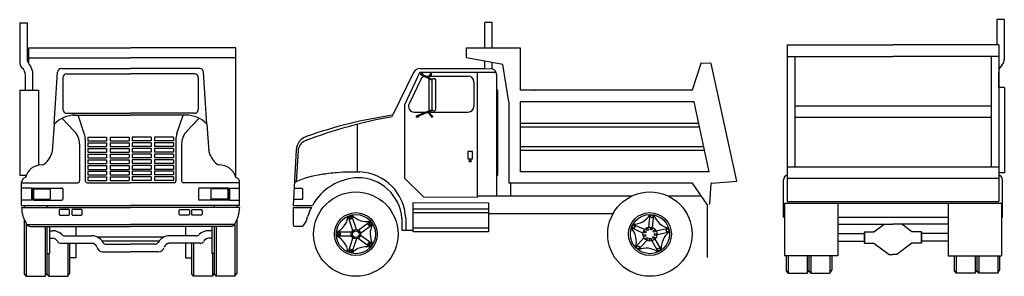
# Model space of a CAD drawing. Extents: x 5528.6 to 5540.6, y 5228.7 to 5231.8.
import ezdxf

# ---------------------------------------------------------------- set-up
doc = ezdxf.new("R2010")
doc.units = 0
doc.header["$MEASUREMENT"] = 0
doc.layers.get('0').update_dxf_attribs({"linetype": 'CONTINUOUS'})

# ---------------------------------------------------------------- blocks, each defined once
blk = doc.blocks.new('LATCH')
for p, q in [((2.49, 24.17), (2.49, 20.17)), ((5.02, 24.17), (2.49, 24.17)), ((5.02, 20.17), (5.02, 24.17)), ((2.49, 20.17), (5.02, 20.17))]:
    blk.add_line(p, q)
blk.add_circle((3.81, 19.08), 0.545)
blk = doc.blocks.new('CAMION3')
for p, q in [((-0.359, 2.778), (-0.359, 3.085)), ((-0.267, 3.085), (-0.359, 3.085)), ((-0.267, 2.778), (-0.267, 3.085)), ((-0.58, 2.776), (0.071, 2.776)), ((-0.58, 2.655), (-0.58, 2.776)), ((0.071, 2.776), (0.071, 2.261)), ((-0.14, 2.573), (-0.58, 2.655)), ((-1.143, 2.525), (-0.359, 2.525)), ((-0.359, 2.527), (-0.359, 2.616)), ((-0.359, 2.525), (-0.267, 2.523)), ((-0.267, 2.525), (-0.267, 2.599)), ((-0.067, 2.123), (-0.14, 2.573)), ((2.267, 2.588), (2.163, 2.265)), ((2.395, 2.587), (2.273, 2.592)), ((2.705, 1.156), (2.395, 2.587)), ((-1.223, 2.479), (-1.476, 1.964)), ((-1.147, 2.48), (-1.333, 2.086)), ((-1.136, 2.394), (-1.278, 2.096)), ((-1.147, 2.48), (-0.22, 2.48)), ((-1.135, 2.449), (-1.135, 2.461)), ((-1.109, 2.461), (-1.135, 2.461)), ((-1.002, 2.383), (-1.135, 2.449)), ((-1.109, 2.449), (-1.135, 2.449)), ((-1.109, 2.449), (-1.109, 2.461)), ((-0.997, 2.393), (-1.109, 2.449)), ((-1.074, 2.434), (-1.04, 2.434)), ((-1.053, 2.421), (-1.023, 2.449)), ((-1.042, 2.416), (-1.006, 2.449)), ((-1.037, 2.419), (-1.037, 2.414)), ((-1.037, 2.401), (-1.037, 2.009)), ((-1.006, 2.461), (-1.023, 2.461)), ((-1.023, 2.449), (-1.023, 2.461)), ((-1.006, 2.449), (-1.023, 2.449)), ((-1.021, 2.434), (-0.56, 2.434)), ((-1.006, 2.449), (-1.006, 2.461)), ((-0.979, 2.402), (-0.968, 2.402)), ((-0.447, 0.964), (-0.447, 2.48)), ((-0.216, 2.457), (-0.216, 2.262)), ((-1.002, 2.379), (-1.002, 2.035)), ((-0.956, 2.391), (-0.956, 2.023)), ((-0.491, 2.365), (-0.491, 2.066)), ((-0.216, 2.262), (-0.216, 1.228)), ((2.157, 2.261), (0.071, 2.261)), ((-1.333, 2.086), (-1.333, 1.195)), ((-0.067, 2.123), (-0.067, 1.134)), ((0.071, 2.123), (0.071, 1.271)), ((0.245, 2.123), (0.071, 2.123)), ((2.187, 2.123), (0.245, 2.123)), ((2.371, 1.271), (2.187, 2.123)), ((-1.216, 1.997), (-1.066, 1.997)), ((-1, 2.025), (-1.193, 1.945)), ((-1.193, 1.945), (-1.193, 1.933)), ((-1.163, 1.945), (-1.193, 1.945)), ((-1.163, 1.933), (-1.193, 1.933)), ((-0.992, 2.016), (-1.163, 1.945)), ((-1.163, 1.945), (-1.163, 1.933)), ((-1.051, 1.991), (-1.009, 1.945)), ((-1.04, 1.996), (-0.993, 1.945)), ((-1.036, 1.997), (-0.56, 1.997)), ((-1.009, 1.945), (-1.009, 1.933)), ((-0.993, 1.945), (-1.009, 1.945)), ((-0.993, 1.933), (-1.009, 1.933)), ((-0.993, 1.945), (-0.993, 1.933)), ((-0.979, 2.012), (-0.968, 2.012)), ((-1.906, 1.27), (-1.906, 1.85)), ((0.071, 1.862), (2.244, 1.862)), ((0.071, 1.816), (2.253, 1.816)), ((0.071, 1.578), (2.305, 1.578)), ((-2.65, 1.537), (-2.688, 0.861)), ((-2.627, 1.525), (-2.649, 1.149)), ((0.071, 1.532), (2.315, 1.532)), ((-2.321, 1.24), (-2.342, 1.237)), ((-2.3, 1.243), (-2.321, 1.24)), ((-2.278, 1.246), (-2.3, 1.243)), ((-2.255, 1.249), (-2.278, 1.246)), ((-2.231, 1.252), (-2.255, 1.249)), ((-2.206, 1.255), (-2.231, 1.252)), ((-2.179, 1.257), (-2.206, 1.255)), ((-2.151, 1.26), (-2.179, 1.257)), ((-2.119, 1.262), (-2.151, 1.26)), ((-2.083, 1.265), (-2.119, 1.262)), ((-2.041, 1.266), (-2.083, 1.265)), ((-1.994, 1.268), (-2.041, 1.266)), ((-1.939, 1.268), (-1.994, 1.268)), ((-1.876, 1.268), (-1.939, 1.268)), ((-0.216, 1.228), (-0.216, 0.975)), ((2.371, 1.271), (0.071, 1.271)), ((-1.104, 0.965), (-1.333, 1.195)), ((2.166, 1.134), (-0.067, 1.134)), ((-0.044, 1.134), (-0.044, 0.975)), ((2.345, 0.874), (2.166, 1.134)), ((2.377, 0.88), (2.395, 1.127)), ((2.4, 1.132), (2.705, 1.156)), ((-1.104, 0.965), (-0.447, 0.964)), ((-0.05, 0.975), (-0.447, 0.975)), ((1.425, 0.975), (-0.067, 0.975)), ((2.276, 0.975), (1.875, 0.975)), ((-2.688, 0.861), (-2.454, 0.861)), ((-1.229, 0.541), (-1.229, 0.896)), ((-1.229, 0.896), (-0.311, 0.895)), ((-0.311, 0.895), (-0.311, 0.541)), ((2.345, 0.874), (2.345, 0.228)), ((-2.688, 0.838), (-2.688, 0.631)), ((-2.688, 0.838), (-2.466, 0.838)), ((-1.963, 0.556), (-2.02, 0.731)), ((-2.002, 0.69), (-2.016, 0.733)), ((-1.967, 0.702), (-1.981, 0.745)), ((-1.919, 0.571), (-1.977, 0.746)), ((-0.311, 0.817), (-1.229, 0.817)), ((-0.311, 0.771), (-1.229, 0.771)), ((-0.311, 0.765), (1.201, 0.763)), ((1.636, 0.598), (1.652, 0.751)), ((1.682, 0.594), (1.698, 0.746)), ((-2.665, 0.608), (-2.58, 0.608)), ((-1.967, 0.702), (-2.002, 0.69)), ((-1.896, 0.563), (-1.747, 0.672)), ((-1.869, 0.526), (-1.72, 0.634)), ((-1.781, 0.641), (-1.744, 0.668)), ((-1.759, 0.612), (-1.781, 0.641)), ((-1.759, 0.612), (-1.722, 0.638)), ((-1.365, 0.706), (-1.365, 0.56)), ((-1.319, 0.706), (-1.319, 0.56)), ((1.584, 0.568), (1.443, 0.631)), ((-1.977, 0.536), (-2.162, 0.536)), ((-2.117, 0.531), (-2.162, 0.531)), ((-2.117, 0.495), (-2.162, 0.495)), ((-1.977, 0.49), (-2.162, 0.49)), ((-2.117, 0.531), (-2.117, 0.495)), ((-1.869, 0.501), (-1.719, 0.393)), ((-1.365, 0.56), (-1.23, 0.559)), ((-0.311, 0.587), (-1.229, 0.587)), ((-0.311, 0.541), (-1.229, 0.541)), ((1.565, 0.526), (1.424, 0.589)), ((1.726, 0.553), (1.877, 0.585)), ((1.736, 0.508), (1.886, 0.54)), ((-1.963, 0.47), (-2.019, 0.295)), ((-1.919, 0.456), (-1.976, 0.281)), ((-1.896, 0.464), (-1.746, 0.356)), ((-1.78, 0.386), (-1.758, 0.416)), ((-1.78, 0.386), (-1.743, 0.36)), ((-1.758, 0.416), (-1.722, 0.389)), ((1.577, 0.467), (1.474, 0.353)), ((1.611, 0.436), (1.508, 0.322)), ((1.671, 0.43), (1.748, 0.297)), ((1.711, 0.453), (1.788, 0.32)), ((-2.001, 0.336), (-2.015, 0.293)), ((-2.001, 0.336), (-1.966, 0.325)), ((-1.966, 0.325), (-1.98, 0.282))]:
    blk.add_line(p, q)
for points in [[(-0.216, 1.23), (-0.198, 1.23), (-0.198, 2.263)], [(-0.198, 2.263), (-0.216, 2.263)]]:
    blk.add_lwpolyline(points)
blk.add_lwpolyline([(-2.674, 1.07), (-2.584, 1.07, -0.414214), (-2.572, 1.059), (-2.572, 0.943, -0.414214), (-2.584, 0.932), (-2.682, 0.932)], format="xyb")
for centre, radius in [((-1.925, 0.513), 0.513), ((1.65, 0.513), 0.513), ((-1.925, 0.513), 0.261), ((-1.925, 0.513), 0.238), ((-1.992, 0.72), 0.0114), ((1.65, 0.513), 0.261), ((1.65, 0.513), 0.238), ((1.673, 0.73), 0.0171), ((-1.749, 0.642), 0.0114), ((1.451, 0.602), 0.0171), ((1.65, 0.513), 0.0861), ((-2.142, 0.513), 0.0114), ((-1.925, 0.513), 0.0574), ((-1.925, 0.513), 0.0402), ((1.589, 0.496), 0.0115), ((1.592, 0.539), 0.0115), ((1.622, 0.57), 0.0115), ((1.665, 0.575), 0.0115), ((1.695, 0.47), 0.0115), ((1.701, 0.55), 0.0115), ((1.713, 0.509), 0.0115), ((1.863, 0.558), 0.0171), ((-1.748, 0.386), 0.0114), ((1.504, 0.352), 0.0171), ((1.615, 0.461), 0.0115), ((1.656, 0.451), 0.0115), ((-1.992, 0.306), 0.0114), ((1.759, 0.325), 0.0171)]:
    blk.add_circle(centre, radius)
for centre, radius, start, end in [((-1.143, 2.434), 0.0918, 90, 150.6643), ((-0.285, 2.457), 0.0689, 360, 75.2802), ((2.273, 2.586), 0.00574, 87.9867, 162.0884), ((-1.074, 2.365), 0.0689, 108.7586, 154.6047), ((-1.074, 2.365), 0.0689, 90, 92.969), ((-0.979, 2.379), 0.023, 90, 180), ((-0.968, 2.391), 0.0115, 360, 90), ((-0.56, 2.365), 0.0689, 360, 90), ((0.245, 2.267), 0.00574, 213.9732, 270), ((2.157, 2.267), 0.00574, 270, 342.0884), ((-1.216, 2.066), 0.0689, 154.6047, 270), ((-0.56, 2.066), 0.0689, 270, 360), ((-0.508, -3.606), 5.631, 99.9558, 111.1469), ((-0.647, -3.657), 5.677, 98.4888, 109.3417), ((-1.487, 1.97), 0.0115, 278.4888, 333.773), ((-0.979, 2.035), 0.023, 180, 270), ((-0.968, 2.023), 0.0115, 270, 360), ((-2.466, 1.527), 0.184, 109.3417, 176.7747), ((-2.49, 1.518), 0.138, 111.1469, 176.7747), ((-2.217, 0.223), 1.021, 97.0476, 116.4883), ((-1.875, 0.535), 0.664, 92.0948, 150.6239), ((-1.899, 0.663), 0.536, 4.6002, 90), ((-1.901, 0.687), 0.582, 2.1902, 87.5901), ((2.401, 1.127), 0.00574, 94.4657, 175.9883), ((2.372, 0.88), 0.00574, 269.9193, 355.9883), ((-2.788, 0.787), 0.284, 323.1578, 346.7153), ((-1.875, 0.535), 0.664, 152.8722, 163.6201), ((-2.258, 0.755), 0.238, 294.0857, 354.1461), ((-1.798, 0.905), 0.238, 222.0857, 282.1461), ((1.444, 0.87), 0.238, 269.9141, 329.9745), ((1.926, 0.819), 0.238, 197.9141, 257.9745), ((-2.665, 0.631), 0.023, 180, 270), ((-2.58, 0.631), 0.023, 270, 323.1578), ((-1.513, 0.514), 0.238, 150.0857, 210.1461), ((-2.258, 0.271), 0.238, 6.0857, 66.1461), ((1.247, 0.428), 0.238, 341.9141, 41.9745), ((2.026, 0.346), 0.238, 125.9141, 185.9745), ((-1.797, 0.122), 0.238, 78.0857, 138.1461), ((1.606, 0.104), 0.238, 53.9141, 113.9745)]:
    blk.add_arc(centre, radius, start, end)
at = {"xscale": 0.02296127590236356, "yscale": 0.02296127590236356, "zscale": 0.02296127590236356}
blk.add_blockref('LATCH', (-0.622, 0.964), dxfattribs=at)
blk = doc.blocks.new('CAMION5')
for p, q in [((1.586, 3.613), (1.478, 3.613)), ((1.478, 3.613), (1.478, 3.252)), ((1.586, 3.613), (1.586, 3.047)), ((-1.506, 3.252), (-1.506, 1.024)), ((-1.506, 3.252), (0, 3.252)), ((1.506, 3.252), (0, 3.252)), ((1.506, 3.252), (1.506, 1.024)), ((-1.506, 3.09), (0, 3.09)), ((-1.398, 3.09), (-1.398, 1.518)), ((1.506, 3.09), (0, 3.09)), ((1.398, 3.09), (1.398, 1.518)), ((1.506, 2.647), (1.506, 2.863)), ((1.587, 2.647), (1.506, 2.647)), ((1.587, 2.647), (1.587, 1.431)), ((-1.398, 2.385), (1.398, 2.385)), ((-1.398, 2.223), (1.398, 2.223)), ((-1.506, 1.518), (1.506, 1.518)), ((1.587, 1.431), (1.506, 1.431)), ((1.506, 1.431), (1.506, 1.399)), ((-1.559, 0.797), (-1.559, 1.335)), ((-1.506, 1.356), (1.506, 1.356)), ((1.559, 0.797), (1.559, 1.335)), ((-1.547, 0.997), (-1.547, 0.25)), ((-1.547, 0.997), (1.547, 0.997)), ((-1.506, 1.024), (1.506, 1.024)), ((-0.785, 0.997), (-0.785, 0.25)), ((0.785, 0.997), (0.785, 0.25)), ((1.547, 0.997), (1.547, 0.25)), ((-1.559, 0.797), (-1.547, 0.797)), ((-0.785, 0.797), (0.785, 0.797)), ((1.547, 0.797), (1.559, 0.797)), ((-0.785, 0.701), (0, 0.701)), ((-0.785, 0.565), (-0.405, 0.565)), ((-0.405, 0.592), (-0.27, 0.592)), ((-0.405, 0.43), (-0.405, 0.592)), ((-0.405, 0.592), (-0.405, 0.43)), ((-0.27, 0.592), (-0.125, 0.701)), ((0.785, 0.701), (0, 0.701)), ((0.27, 0.592), (0.125, 0.701)), ((0.405, 0.592), (0.27, 0.592)), ((0.405, 0.592), (0.405, 0.43)), ((0.405, 0.43), (0.405, 0.592)), ((0.785, 0.565), (0.405, 0.565)), ((-0.785, 0.457), (-0.405, 0.457)), ((-0.405, 0.43), (-0.27, 0.43)), ((-0.27, 0.43), (-0.054, 0.268)), ((0.27, 0.43), (0.054, 0.268)), ((0.405, 0.43), (0.27, 0.43)), ((0.785, 0.457), (0.405, 0.457)), ((-0.785, 0.25), (-1.547, 0.25)), ((-1.52, 0.25), (-1.52, 0.042)), ((-1.493, 0.25), (-1.493, 0)), ((-1.223, 0.25), (-1.223, 0)), ((-1.196, 0.25), (-1.196, 0.042)), ((-1.169, 0.25), (-1.169, 0)), ((-0.899, 0.25), (-0.899, 0)), ((-0.872, 0.25), (-0.872, 0.042)), ((-0.054, 0.268), (0, 0.268)), ((0.054, 0.268), (0, 0.268)), ((0.785, 0.25), (1.547, 0.25)), ((0.872, 0.25), (0.872, 0.042)), ((0.899, 0.25), (0.899, 0)), ((1.169, 0.25), (1.169, 0)), ((1.196, 0.25), (1.196, 0.042)), ((1.223, 0.25), (1.223, 0)), ((1.493, 0.25), (1.493, 0)), ((1.52, 0.25), (1.52, 0.042)), ((-1.493, 0), (-1.52, 0.042)), ((-1.493, 0), (-1.223, 0)), ((-1.223, 0), (-1.196, 0.042)), ((-1.169, 0), (-1.196, 0.042)), ((-1.169, 0), (-0.899, 0)), ((-0.899, 0), (-0.872, 0.042)), ((0.899, 0), (0.872, 0.042)), ((1.169, 0), (0.899, 0)), ((1.169, 0), (1.196, 0.042)), ((1.223, 0), (1.196, 0.042)), ((1.493, 0), (1.223, 0)), ((1.493, 0), (1.52, 0.042))]:
    blk.add_line(p, q)
for centre, radius, start, end in [((1.641, 2.863), 0.135, 129.1622, 180), ((1.451, 3.054), 0.135, 320.3205, 0), ((-1.486, 1.33), 0.0724, 104.5069, 184.6274), ((1.486, 1.33), 0.0724, 355.3726, 75.4931)]:
    blk.add_arc(centre, radius, start, end)
blk = doc.blocks.new('CAMION4')
for p, q in [((-1.57, 3.613), (-1.462, 3.613)), ((-1.57, 3.613), (-1.57, 3.049)), ((-1.462, 3.613), (-1.462, 3.101)), ((-1.443, 3.253), (0.01, 3.253)), ((-1.443, 3.253), (-1.443, 3.032)), ((1.51, 3.253), (0.01, 3.253)), ((1.51, 1.408), (1.51, 3.253)), ((-1.443, 3.111), (0.01, 3.111)), ((1.51, 3.111), (0.01, 3.111)), ((-0.976, 2.959), (0.01, 2.959)), ((0.997, 2.959), (0.01, 2.959)), ((-1.489, 2.65), (-1.489, 2.866)), ((-1.382, 2.65), (-1.382, 2.892)), ((-1.077, 2.167), (-1.03, 2.909)), ((-0.954, 2.831), (-0.954, 2.376)), ((-0.9, 2.885), (0.01, 2.885)), ((0.921, 2.885), (0.01, 2.885)), ((0.975, 2.831), (0.975, 2.376)), ((1.098, 2.167), (1.051, 2.909)), ((-1.57, 2.65), (-1.301, 2.65)), ((-1.57, 2.65), (-1.57, 1.439)), ((-1.301, 2.65), (-1.301, 1.584)), ((-0.792, 2.07), (-0.963, 2.247)), ((-0.9, 2.322), (0.01, 2.322)), ((-0.801, 2.295), (0.01, 2.295)), ((-0.649, 2.034), (-0.737, 2.295)), ((0.921, 2.322), (0.01, 2.322)), ((0.821, 2.295), (0.01, 2.295)), ((0.67, 2.034), (0.758, 2.295)), ((0.812, 2.07), (0.984, 2.247)), ((-1.077, 2.167), (-1.105, 1.776)), ((1.098, 2.167), (1.126, 1.776)), ((-0.601, 1.982), (-0.601, 1.928)), ((-0.601, 1.982), (-0.332, 1.982)), ((-0.332, 1.982), (-0.332, 1.928)), ((-0.28, 1.982), (-0.011, 1.982)), ((-0.28, 1.982), (-0.28, 1.928)), ((-0.011, 1.982), (-0.011, 1.928)), ((0.032, 1.982), (0.032, 1.928)), ((0.301, 1.982), (0.032, 1.982)), ((0.301, 1.982), (0.301, 1.928)), ((0.622, 1.982), (0.353, 1.982)), ((0.353, 1.982), (0.353, 1.928)), ((0.622, 1.982), (0.622, 1.928)), ((-0.716, 1.883), (-0.716, 1.36)), ((-0.635, 1.948), (-0.635, 1.36)), ((-0.601, 1.928), (-0.332, 1.928)), ((-0.601, 1.901), (-0.601, 1.847)), ((-0.601, 1.901), (-0.332, 1.901)), ((-0.601, 1.847), (-0.332, 1.847)), ((-0.332, 1.901), (-0.332, 1.847)), ((-0.28, 1.928), (-0.011, 1.928)), ((-0.28, 1.901), (-0.011, 1.901)), ((-0.28, 1.901), (-0.28, 1.847)), ((-0.28, 1.847), (-0.011, 1.847)), ((-0.011, 1.901), (-0.011, 1.847)), ((0.301, 1.928), (0.032, 1.928)), ((0.032, 1.901), (0.032, 1.847)), ((0.301, 1.901), (0.032, 1.901)), ((0.301, 1.847), (0.032, 1.847)), ((0.301, 1.901), (0.301, 1.847)), ((0.622, 1.928), (0.353, 1.928)), ((0.622, 1.901), (0.353, 1.901)), ((0.353, 1.901), (0.353, 1.847)), ((0.622, 1.847), (0.353, 1.847)), ((0.622, 1.901), (0.622, 1.847)), ((0.656, 1.948), (0.656, 1.36)), ((0.737, 1.883), (0.737, 1.36)), ((-0.601, 1.82), (-0.601, 1.767)), ((-0.601, 1.82), (-0.332, 1.82)), ((-0.601, 1.767), (-0.332, 1.767)), ((-0.601, 1.74), (-0.601, 1.686)), ((-0.601, 1.74), (-0.332, 1.74)), ((-0.601, 1.686), (-0.332, 1.686)), ((-0.332, 1.82), (-0.332, 1.767)), ((-0.332, 1.74), (-0.332, 1.686)), ((-0.28, 1.82), (-0.011, 1.82)), ((-0.28, 1.82), (-0.28, 1.767)), ((-0.28, 1.767), (-0.011, 1.767)), ((-0.28, 1.74), (-0.011, 1.74)), ((-0.28, 1.74), (-0.28, 1.686)), ((-0.28, 1.686), (-0.011, 1.686)), ((-0.011, 1.82), (-0.011, 1.767)), ((-0.011, 1.74), (-0.011, 1.686)), ((0.032, 1.82), (0.032, 1.767)), ((0.301, 1.82), (0.032, 1.82)), ((0.301, 1.767), (0.032, 1.767)), ((0.032, 1.74), (0.032, 1.686)), ((0.301, 1.74), (0.032, 1.74)), ((0.301, 1.686), (0.032, 1.686)), ((0.301, 1.82), (0.301, 1.767)), ((0.301, 1.74), (0.301, 1.686)), ((0.622, 1.82), (0.353, 1.82)), ((0.353, 1.82), (0.353, 1.767)), ((0.622, 1.767), (0.353, 1.767)), ((0.622, 1.74), (0.353, 1.74)), ((0.353, 1.74), (0.353, 1.686)), ((0.622, 1.686), (0.353, 1.686)), ((0.622, 1.82), (0.622, 1.767)), ((0.622, 1.74), (0.622, 1.686)), ((-0.601, 1.659), (-0.601, 1.605)), ((-0.601, 1.659), (-0.332, 1.659)), ((-0.601, 1.605), (-0.332, 1.605)), ((-0.601, 1.578), (-0.601, 1.524)), ((-0.601, 1.578), (-0.332, 1.578)), ((-0.332, 1.659), (-0.332, 1.605)), ((-0.332, 1.578), (-0.332, 1.524)), ((-0.28, 1.659), (-0.011, 1.659)), ((-0.28, 1.659), (-0.28, 1.605)), ((-0.28, 1.605), (-0.011, 1.605)), ((-0.28, 1.578), (-0.011, 1.578)), ((-0.28, 1.578), (-0.28, 1.524)), ((-0.011, 1.659), (-0.011, 1.605)), ((-0.011, 1.578), (-0.011, 1.524)), ((0.032, 1.659), (0.032, 1.605)), ((0.301, 1.659), (0.032, 1.659)), ((0.301, 1.605), (0.032, 1.605)), ((0.032, 1.578), (0.032, 1.524)), ((0.301, 1.578), (0.032, 1.578)), ((0.301, 1.659), (0.301, 1.605)), ((0.301, 1.578), (0.301, 1.524)), ((0.622, 1.659), (0.353, 1.659)), ((0.353, 1.659), (0.353, 1.605)), ((0.622, 1.605), (0.353, 1.605)), ((0.622, 1.578), (0.353, 1.578)), ((0.353, 1.578), (0.353, 1.524)), ((0.622, 1.659), (0.622, 1.605)), ((0.622, 1.578), (0.622, 1.524)), ((-1.57, 1.439), (-1.477, 1.439)), ((-1.489, 1.439), (-1.489, 1.408)), ((-0.601, 1.524), (-0.332, 1.524)), ((-0.601, 1.498), (-0.601, 1.444)), ((-0.601, 1.498), (-0.332, 1.498)), ((-0.601, 1.444), (-0.332, 1.444)), ((-0.601, 1.417), (-0.601, 1.363)), ((-0.601, 1.417), (-0.332, 1.417)), ((-0.332, 1.498), (-0.332, 1.444)), ((-0.332, 1.417), (-0.332, 1.363)), ((-0.28, 1.524), (-0.011, 1.524)), ((-0.28, 1.498), (-0.011, 1.498)), ((-0.28, 1.498), (-0.28, 1.444)), ((-0.28, 1.444), (-0.011, 1.444)), ((-0.28, 1.417), (-0.011, 1.417)), ((-0.28, 1.417), (-0.28, 1.363)), ((-0.011, 1.498), (-0.011, 1.444)), ((-0.011, 1.417), (-0.011, 1.363)), ((0.301, 1.524), (0.032, 1.524)), ((0.032, 1.498), (0.032, 1.444)), ((0.301, 1.498), (0.032, 1.498)), ((0.301, 1.444), (0.032, 1.444)), ((0.032, 1.417), (0.032, 1.363)), ((0.301, 1.417), (0.032, 1.417)), ((0.301, 1.498), (0.301, 1.444)), ((0.301, 1.417), (0.301, 1.363)), ((0.622, 1.524), (0.353, 1.524)), ((0.622, 1.498), (0.353, 1.498)), ((0.353, 1.498), (0.353, 1.444)), ((0.622, 1.444), (0.353, 1.444)), ((0.622, 1.417), (0.353, 1.417)), ((0.353, 1.417), (0.353, 1.363)), ((0.622, 1.498), (0.622, 1.444)), ((0.622, 1.417), (0.622, 1.363)), ((-1.542, 1.008), (-1.542, 1.344)), ((-1.542, 1.333), (-0.743, 1.333)), ((-0.608, 1.333), (0.01, 1.333)), ((-0.601, 1.363), (-0.332, 1.363)), ((-0.28, 1.363), (-0.011, 1.363)), ((0.629, 1.333), (0.01, 1.333)), ((0.301, 1.363), (0.032, 1.363)), ((0.622, 1.363), (0.353, 1.363)), ((1.563, 1.333), (0.764, 1.333)), ((1.563, 1.008), (1.563, 1.344)), ((-1.4, 1.257), (-1.542, 1.257)), ((-1.4, 1.257), (-1.4, 1.084)), ((-1.387, 1.244), (-1.387, 1.097)), ((-1.374, 1.257), (-0.969, 1.257)), ((-1.374, 1.237), (-1.374, 1.104)), ((-1.367, 1.244), (-1.141, 1.244)), ((-1.134, 1.237), (-1.134, 1.104)), ((-0.956, 1.244), (-0.956, 1.097)), ((0.977, 1.244), (0.977, 1.097)), ((1.394, 1.257), (0.99, 1.257)), ((1.155, 1.237), (1.155, 1.104)), ((1.388, 1.244), (1.162, 1.244)), ((1.394, 1.237), (1.394, 1.104)), ((1.408, 1.244), (1.408, 1.097)), ((1.421, 1.257), (1.421, 1.084)), ((1.421, 1.257), (1.563, 1.257)), ((-1.4, 1.084), (-1.542, 1.084)), ((-1.542, 1.008), (0.01, 1.008)), ((-1.504, 1.008), (-1.504, 0.982)), ((-1.374, 1.084), (-0.969, 1.084)), ((-1.367, 1.097), (-1.141, 1.097)), ((-1.181, 1.008), (-1.181, 0.982)), ((1.563, 1.008), (0.01, 1.008)), ((1.394, 1.084), (0.99, 1.084)), ((1.388, 1.097), (1.162, 1.097)), ((1.202, 1.008), (1.202, 0.982)), ((1.421, 1.084), (1.563, 1.084)), ((1.524, 1.008), (1.524, 0.982)), ((-1.542, 0.982), (0.01, 0.982)), ((1.563, 0.982), (0.01, 0.982)), ((-1.504, 0.804), (-1.504, 0.042)), ((-1.477, 0.752), (-1.477, 0)), ((-1.469, 0.739), (0.01, 0.739)), ((-1.422, 0.712), (0.01, 0.712)), ((-1.208, 0.712), (-1.208, 0)), ((-1.181, 0.712), (-1.181, 0.042)), ((-1.147, 0.712), (-1.147, 0.323)), ((-0.772, 0.712), (-0.772, 0.577)), ((1.489, 0.739), (0.01, 0.739)), ((1.443, 0.712), (0.01, 0.712)), ((0.793, 0.712), (0.793, 0.577)), ((1.168, 0.712), (1.168, 0.323)), ((1.202, 0.712), (1.202, 0.042)), ((1.228, 0.712), (1.228, 0)), ((1.497, 0.752), (1.497, 0)), ((1.524, 0.804), (1.524, 0.042)), ((-1.147, 0.65), (-1.102, 0.65)), ((-0.929, 0.577), (-0.545, 0.577)), ((0.95, 0.577), (0.566, 0.577)), ((1.168, 0.65), (1.123, 0.65)), ((-1.147, 0.542), (-1.102, 0.542)), ((-0.982, 0.47), (-0.545, 0.47)), ((-0.885, 0.47), (-0.885, 0)), ((-0.858, 0.47), (-0.858, 0.042)), ((-0.772, 0.47), (-0.772, 0.263)), ((-0.468, 0.561), (0.489, 0.561)), ((-0.398, 0.507), (0.419, 0.507)), ((-0.336, 0.457), (0.01, 0.457)), ((0.357, 0.457), (0.01, 0.457)), ((1.003, 0.47), (0.566, 0.47)), ((0.793, 0.47), (0.793, 0.263)), ((0.879, 0.47), (0.879, 0.042)), ((0.906, 0.47), (0.906, 0)), ((1.168, 0.542), (1.123, 0.542)), ((-1.181, 0.323), (-1.147, 0.323)), ((-1.154, 0.323), (-1.154, 0)), ((-0.469, 0.415), (-0.465, 0.404)), ((-0.389, 0.349), (0.01, 0.349)), ((0.409, 0.349), (0.01, 0.349)), ((1.202, 0.323), (1.168, 0.323)), ((1.175, 0.323), (1.175, 0)), ((-0.772, 0.263), (-0.858, 0.263)), ((0.793, 0.263), (0.879, 0.263)), ((-1.477, 0), (-1.504, 0.042)), ((-1.477, 0), (-1.208, 0)), ((-1.208, 0), (-1.181, 0.042)), ((-1.154, 0), (-1.181, 0.042)), ((-1.154, 0), (-0.885, 0)), ((-0.885, 0), (-0.858, 0.042)), ((0.906, 0), (0.879, 0.042)), ((1.175, 0), (0.906, 0)), ((1.175, 0), (1.202, 0.042)), ((1.228, 0), (1.202, 0.042)), ((1.497, 0), (1.228, 0)), ((1.497, 0), (1.524, 0.042))]:
    blk.add_line(p, q)
for points in [[(-1.008, 0.938), (-1.008, 0.884, 0.414214), (-0.994, 0.87), (-0.873, 0.87, 0.414214), (-0.86, 0.884), (-0.86, 0.938, 0.414214), (-0.873, 0.951), (-0.994, 0.951, 0.414214)], [(-0.828, 0.938), (-0.828, 0.884, 0.414214), (-0.815, 0.87), (-0.694, 0.87, 0.414214), (-0.681, 0.884), (-0.681, 0.938, 0.414214), (-0.694, 0.951), (-0.815, 0.951, 0.414214)], [(0.849, 0.938), (0.849, 0.884, -0.414214), (0.836, 0.87), (0.715, 0.87, -0.414214), (0.701, 0.884), (0.701, 0.938, -0.414214), (0.715, 0.951), (0.836, 0.951, -0.414214)], [(1.028, 0.938), (1.028, 0.884, -0.414214), (1.015, 0.87), (0.894, 0.87, -0.414214), (0.881, 0.884), (0.881, 0.938, -0.414214), (0.894, 0.951), (1.015, 0.951, -0.414214)]]:
    blk.add_lwpolyline(points, format="xyb", close=True)
for centre, radius, start, end in [((-1.328, 3.101), 0.135, 180, 218.8685), ((-1.435, 3.057), 0.135, 180, 219.6795), ((-1.624, 2.866), 0.135, 0, 50.8378), ((-1.626, 2.86), 0.249, 16.1324, 38.8685), ((-0.976, 2.906), 0.0538, 90, 176.3369), ((0.997, 2.906), 0.0538, 3.6631, 90), ((-1.516, 2.892), 0.135, 0, 16.1324), ((-0.9, 2.831), 0.0538, 90, 180), ((0.921, 2.831), 0.0538, 0, 90), ((-0.791, 1.913), 0.382, 88.0374, 138.4413), ((-0.9, 2.376), 0.0538, 180, 270), ((0.812, 1.913), 0.382, 41.5587, 91.9626), ((0.921, 2.376), 0.0538, 270, 0), ((-0.985, 1.883), 0.269, 360, 44.001), ((-0.904, 1.948), 0.269, 360, 18.4867), ((0.925, 1.948), 0.269, 161.5133, 180), ((1.006, 1.883), 0.269, 135.999, 180), ((-1.439, 1.869), 0.348, 309.8751, 342.4814), ((-1.158, 1.78), 0.0538, 342.4814, 355.9665), ((1.179, 1.78), 0.0538, 184.0335, 197.5186), ((1.46, 1.869), 0.348, 197.5186, 230.1249), ((-1.251, 1.342), 0.247, 90.0067, 164.4385), ((-1.251, 1.643), 0.0538, 270.0067, 309.8751), ((1.271, 1.643), 0.0538, 230.1249, 269.9933), ((1.271, 1.342), 0.247, 15.5615, 89.9933), ((-1.47, 1.338), 0.0721, 104.5069, 184.6274), ((1.491, 1.338), 0.0721, 355.3726, 75.4931), ((-0.743, 1.36), 0.0269, 270, 360), ((-0.608, 1.36), 0.0269, 180, 270), ((0.629, 1.36), 0.0269, 270, 0), ((0.764, 1.36), 0.0269, 180, 270), ((-1.374, 1.244), 0.0135, 90, 180), ((-1.367, 1.237), 0.00673, 90, 180), ((-1.141, 1.237), 0.00673, 0, 90), ((-0.969, 1.244), 0.0135, 360, 90), ((0.99, 1.244), 0.0135, 90, 180), ((1.162, 1.237), 0.00673, 90, 180), ((1.388, 1.237), 0.00673, 360, 90), ((1.394, 1.244), 0.0135, 0, 90), ((-1.084, 0.989), 0.459, 180.8248, 213.3434), ((-1.374, 1.097), 0.0135, 180, 270), ((-1.367, 1.104), 0.00673, 180, 270), ((-1.141, 1.104), 0.00673, 270, 0), ((-0.969, 1.097), 0.0135, 270, 360), ((0.99, 1.097), 0.0135, 180, 270), ((1.162, 1.104), 0.00673, 180, 270), ((1.388, 1.104), 0.00673, 270, 360), ((1.394, 1.097), 0.0135, 270, 0), ((1.105, 0.989), 0.459, 326.6566, 359.1752), ((-1.422, 0.766), 0.0538, 213.3434, 270), ((1.443, 0.766), 0.0538, 270, 326.6566), ((-1.102, 0.462), 0.188, 44.3864, 90), ((-0.929, 0.631), 0.0538, 224.3864, 270), ((-0.545, 0.389), 0.188, 30.2621, 90), ((0.566, 0.389), 0.188, 90, 149.7379), ((0.95, 0.631), 0.0538, 270, 315.6136), ((1.123, 0.462), 0.188, 90, 135.6136), ((-1.102, 0.462), 0.0807, 27.3283, 90), ((-0.982, 0.523), 0.0538, 207.3283, 270), ((-0.545, 0.389), 0.0807, 18.9942, 90), ((-0.336, 0.511), 0.0538, 210.2621, 270), ((0.357, 0.511), 0.0538, 270, 329.7379), ((0.566, 0.389), 0.0807, 90, 161.0058), ((1.003, 0.523), 0.0538, 270, 332.6717), ((1.123, 0.462), 0.0807, 90, 152.6717), ((-0.389, 0.43), 0.0807, 198.9942, 270), ((0.409, 0.43), 0.0807, 270, 341.0058)]:
    blk.add_arc(centre, radius, start, end)

msp = doc.modelspace()

# ---------------------------------------------------------------- block references
at = {"color": 7, "xscale": 0.8533706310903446, "yscale": 0.8533706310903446, "zscale": 0.8533706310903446}
for name, p in [('CAMION5', (5539.207, 5228.762, -0.004)), ('CAMION4', (5529.931, 5228.725, -0.004))]:
    msp.add_blockref(name, p, dxfattribs=at)
at = {"color": 7}
msp.add_blockref('CAMION3', (5534.603, 5228.725, -0.004), dxfattribs=at)

doc.saveas('drawing.dxf')
